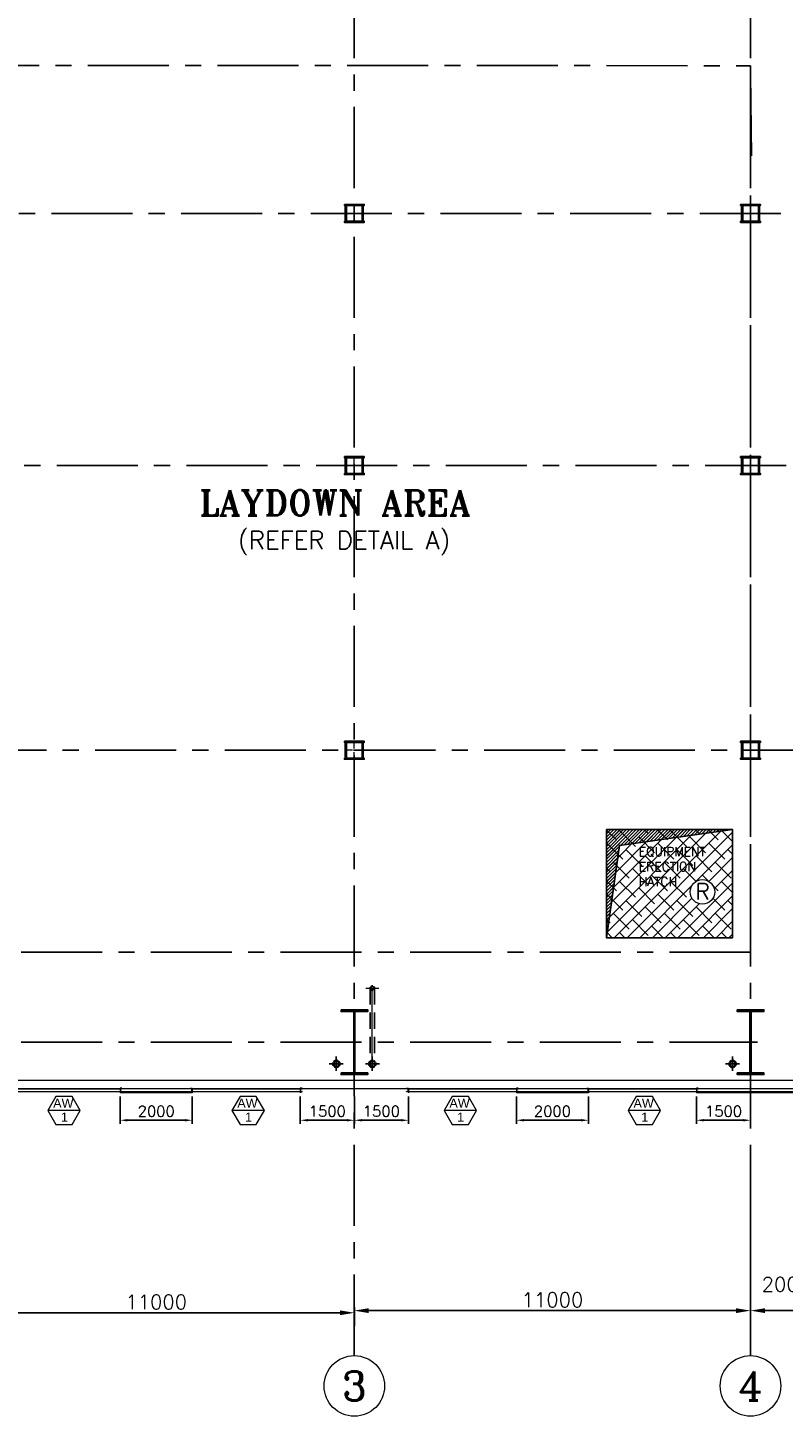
# Model space of a CAD drawing. Header units: inches. Extents: x 306235 to 1392759, y -66369 to 421098.
# Tile 55 of 91: x 418132 to 439105, y 83747 to 122276. Entities that reach past the tile are written whole.
import ezdxf
from ezdxf.enums import TextEntityAlignment as Align

# ---------------------------------------------------------------- set-up
doc = ezdxf.new("R2010")
doc.units = ezdxf.units.IN
doc.header["$LTSCALE"] = 1800
doc.header["$MEASUREMENT"] = 0
for name, pattern in [('CENTER', [2, 1.25, -0.25, 0.25, -0.25]), ('CENTER2', [1.125, 0.75, -0.125, 0.125, -0.125]), ('DASHED', [0.75, 0.5, -0.25]), ('HIDDEN', [0.375, 0.25, -0.125]), ('HIDDEN2', [0.1875, 0.125, -0.0625])]:
    doc.linetypes.add(name, pattern=pattern)
doc.layers.get('0').update_dxf_attribs({"color": 253, "lineweight": 9})
for name, color, linetype, lineweight in [('2CON', 1, 'Continuous', 13), ('7', 8, 'CENTER', 13), ('A-CHEQUERED PLATE HATCH', 252, 'Continuous', 9), ('A-WIN TAG', 3, 'Continuous', 13), ('A-WIN TAG TEXT', 3, 'Continuous', 13), ('CLAD-1', 3, 'Continuous', 15), ('CONCRETE', 145, 'Continuous', 18), ('dimension line', 4, 'Continuous', 13), ('DRAIN', 251, 'DASHED', 25), ('STEEL', 231, 'Continuous', 18), ('TAG', 4, 'Continuous', 15), ('WIN', 31, 'Continuous', 13)]:
    doc.layers.add(name, color=color, linetype=linetype, lineweight=lineweight)
for name, color, linetype in [('AUX COL', 1, 'Continuous'), ('CEN', 2, 'CENTER'), ('COL', 1, 'Continuous'), ('DIM', 4, 'Continuous'), ('GRID', 251, 'CENTER'), ('OPENING', 40, 'Continuous'), ('RAIN WATER', 6, 'Continuous'), ('TEXT', 3, 'Continuous')]:
    doc.layers.add(name, color=color, linetype=linetype)
doc.styles.add('ROAMNS', font='ROMANS.shx')
doc.styles.add('ROMANC', font='ROMANC.SHX')
doc.styles.add('ROMANS', font='romans.shx')
doc.styles.add('ROMANT', font='romant')
doc.styles.get("Standard").update_dxf_attribs({"font": 'arial.ttf'})
doc.dimstyles.new('DIM INT 1', dxfattribs={"dimtxt": 300, "dimasz": 200, "dimexe": 100, "dimexo": 100, "dimgap": 100, "dimtad": 1, "dimdec": 0, "dimzin": 13, "dimdsep": 46, "dimlunit": 5, "dimtxsty": 'ROAMNS', "dimblk1": 'CLOSEDBLANK', "dimcen": 0.09, "dimclrd": 9, "dimclre": 9, "dimclrt": 4, "dimadec": 0, "dimazin": 0, "dimtfac": 1, "dimtdec": 0, "dimtix": 1, "dimtmove": 2, "dimatfit": 3, "dimfxl": 1, "dimtolj": 1, "dimtzin": 13, "dimarcsym": 0})
doc.dimstyles.new('DIM100 x2', dxfattribs={"dimscale": 0, "dimtxt": 400, "dimasz": 400, "dimexe": 100, "dimexo": 100, "dimgap": 100, "dimtad": 1, "dimdec": 0, "dimzin": 13, "dimdsep": 46, "dimtxsty": 'ROMANS', "dimblk2": 'OBLIQUE', "dimcen": 100, "dimdle": 100, "dimclrd": 9, "dimclre": 9, "dimclrt": 4, "dimadec": 0, "dimazin": 0, "dimtfac": 1.1, "dimtdec": 0, "dimtix": 1, "dimtmove": 2, "dimatfit": 3, "dimfxl": 1, "dimtolj": 1, "dimtzin": 13, "dimarcsym": 0})

# ---------------------------------------------------------------- blocks, each defined once
blk = doc.blocks.new('*D805')
at = {"layer": 'Defpoints', "color": 0, "transparency": 16777216}
for p in [(416198, 87303), (416198, 86618), (427198, 86618)]:
    blk.add_point(p, dxfattribs=at)
at = {"layer": 'dimension line', "color": 9, "lineweight": -2, "transparency": 16777216}
for p, q in [((416198, 87203), (416198, 86518)), ((426798, 86618), (416598, 86618))]:
    blk.add_line(p, q, dxfattribs=at)
at = {"layer": 'dimension line', "color": 9, "transparency": 16777216}
for points in [[(416598, 86685), (416598, 86551), (416198, 86618)], [(426798, 86685), (426798, 86551), (427198, 86618)]]:
    blk.add_solid(points, dxfattribs=at)
at = {"layer": 'dimension line', "color": 4, "transparency": 16777216, "insert": (421698, 86918), "char_height": 400, "attachment_point": 5, "style": 'ROMANS'}
blk.add_mtext('\\A1;11000', dxfattribs=at)
blk = doc.blocks.new('_Oblique')
at = {"color": 0, "linetype": 'ByBlock', "lineweight": -2}
blk.add_line((-0.5, -0.5), (0.5, 0.5), dxfattribs=at)
blk = doc.blocks.new('*D806')
at = {"layer": 'Defpoints', "color": 0, "transparency": 16777216}
for p in [(427198, 86677), (438198, 86677), (427198, 86159)]:
    blk.add_point(p, dxfattribs=at)
at = {"layer": 'dimension line', "color": 9, "lineweight": -2, "transparency": 16777216}
for p, q in [((427198, 86259), (427198, 86777)), ((437798, 86677), (427598, 86677))]:
    blk.add_line(p, q, dxfattribs=at)
at = {"layer": 'dimension line', "color": 9, "transparency": 16777216}
for points in [[(427598, 86744), (427598, 86610), (427198, 86677)], [(437798, 86744), (437798, 86610), (438198, 86677)]]:
    blk.add_solid(points, dxfattribs=at)
at = {"layer": 'dimension line', "color": 4, "transparency": 16777216, "insert": (432698, 86977), "char_height": 400, "attachment_point": 5, "style": 'ROMANS'}
blk.add_mtext('\\A1;11000', dxfattribs=at)
blk = doc.blocks.new('A-ROW COLUMN')
at = {"layer": 'COL'}
h = blk.add_hatch(dxfattribs=at)
h.set_pattern_fill('ANSI31', color=256, scale=200, style=0)
h.set_pattern_definition([(45, (165226.353, 18853.894), (-17.67767, 17.67767), [])])
h.paths.add_polyline_path([(180799, 40890), (181539, 40890), (181539, 40840), (180799, 40840)])
h.paths.add_polyline_path([(181153, 42590), (181185, 42590), (181185, 40890), (181153, 40890)])
h.paths.add_polyline_path([(180799, 42640), (181539, 42640), (181539, 42590), (180799, 42590)])
blk.add_line((181169, 40840), (181169, 42640))
at = {"layer": 'CEN'}
for p, q in [((181169, 40840), (181169, 42640)), ((180977, 41740), (181360, 41740))]:
    blk.add_line(p, q, dxfattribs=at)
at = {"layer": 'COL'}
for points in [[(180799, 42640), (181539, 42640), (181539, 42590), (180799, 42590)], [(181153, 42590), (181185, 42590), (181185, 40890), (181153, 40890)], [(180799, 40890), (181539, 40890), (181539, 40840), (180799, 40840)]]:
    blk.add_lwpolyline(points, close=True, dxfattribs=at)
blk = doc.blocks.new('*D831')
at = {"layer": 'Defpoints', "color": 0, "transparency": 16777216}
for p in [(438198, 89171), (440198, 88764), (438198, 86677)]:
    blk.add_point(p, dxfattribs=at)
at = {"layer": 'dimension line', "color": 9, "lineweight": -2, "transparency": 16777216}
for p, q in [((438198, 89071), (438198, 86577)), ((440198, 88664), (440198, 86577)), ((439798, 86677), (438598, 86677))]:
    blk.add_line(p, q, dxfattribs=at)
at = {"layer": 'dimension line', "color": 9, "transparency": 16777216}
for points in [[(438598, 86744), (438598, 86610), (438198, 86677)], [(439798, 86744), (439798, 86610), (440198, 86677)]]:
    blk.add_solid(points, dxfattribs=at)
at = {"layer": 'dimension line', "color": 4, "transparency": 16777216, "insert": (439192, 87407), "char_height": 400, "attachment_point": 5, "style": 'ROMANS'}
blk.add_mtext('\\A1;2000', dxfattribs=at)
blk = doc.blocks.new('AUX COLUM')
at = {"color": 2, "linetype": 'CENTER2', "ltscale": 0.15}
for p, q in [((29690, 90186), (29690, 90686)), ((29940, 90436), (29440, 90436))]:
    blk.add_line(p, q, dxfattribs=at)
at = {"layer": 'AUX COL'}
for p, q in [((29440, 90218), (29440, 90654)), ((29472, 90218), (29472, 90654)), ((29908, 90218), (29908, 90654)), ((29940, 90218), (29940, 90654))]:
    blk.add_line(p, q, dxfattribs=at)
for points in [[(29415, 90686), (29965, 90686), (29965, 90654), (29415, 90654)], [(29415, 90218), (29965, 90218), (29965, 90186), (29415, 90186)]]:
    blk.add_lwpolyline(points, close=True, dxfattribs=at)
blk = doc.blocks.new('*D892')
at = {"layer": 'Defpoints', "color": 0, "transparency": 16777216}
for p in [(420698, 92717), (422698, 92717), (422698, 91960)]:
    blk.add_point(p, dxfattribs=at)
at = {"layer": 'DIM', "color": 9, "lineweight": -2, "transparency": 16777216}
for p, q in [((420698, 92617), (420698, 91860)), ((422698, 92617), (422698, 91860)), ((420898, 91960), (422498, 91960))]:
    blk.add_line(p, q, dxfattribs=at)
at = {"layer": 'DIM', "color": 9, "transparency": 16777216}
for points in [[(420898, 91993), (420898, 91927), (420698, 91960)], [(422498, 91993), (422498, 91927), (422698, 91960)]]:
    blk.add_solid(points, dxfattribs=at)
at = {"layer": 'DIM', "color": 4, "transparency": 16777216, "insert": (421698, 92210), "char_height": 300, "attachment_point": 5, "style": 'ROAMNS'}
blk.add_mtext('\\A1;2000', dxfattribs=at)
blk = doc.blocks.new('_ClosedBlank')
at = {"color": 0, "linetype": 'ByBlock', "lineweight": -2}
for p, q in [((-1, 0.17), (0, 0)), ((-1, 0.17), (-1, -0.17)), ((0, 0), (-1, -0.17))]:
    blk.add_line(p, q, dxfattribs=at)
blk = doc.blocks.new('*D893')
at = {"layer": 'Defpoints', "color": 0, "transparency": 16777216}
for p in [(425698, 92717), (427198, 92717), (425698, 91960)]:
    blk.add_point(p, dxfattribs=at)
at = {"layer": 'DIM', "color": 9, "lineweight": -2, "transparency": 16777216}
for p, q in [((425698, 92617), (425698, 91860)), ((427198, 92617), (427198, 91860)), ((426998, 91960), (425898, 91960))]:
    blk.add_line(p, q, dxfattribs=at)
at = {"layer": 'DIM', "color": 9, "transparency": 16777216}
for points in [[(425898, 91993), (425898, 91927), (425698, 91960)], [(426998, 91993), (426998, 91927), (427198, 91960)]]:
    blk.add_solid(points, dxfattribs=at)
at = {"layer": 'DIM', "color": 4, "transparency": 16777216, "insert": (426448, 92210), "char_height": 300, "attachment_point": 5, "style": 'ROAMNS'}
blk.add_mtext('\\A1;1500', dxfattribs=at)
blk = doc.blocks.new('A$C3B1115A1')
at = {"layer": 'STEEL'}
for p, q in [((-270, -91), (-320, -91)), ((-320, -91), (-320, -191)), ((-320, -191), (-270, -191))]:
    blk.add_line(p, q, dxfattribs=at)
blk.add_lwpolyline([(-270, -191), (-270, -183, 0.397434), (-272, -180), (-307, -177, -0.397434), (-310, -174), (-310, -109, -0.397434), (-307, -106), (-272, -103, 0.397434), (-270, -100), (-270, -91)], format="xyb", dxfattribs=at)
blk = doc.blocks.new('*D894')
at = {"layer": 'Defpoints', "color": 0, "transparency": 16777216}
for p in [(427198, 92496), (428698, 92717), (427198, 91960)]:
    blk.add_point(p, dxfattribs=at)
at = {"layer": 'DIM', "color": 9, "lineweight": -2, "transparency": 16777216}
for p, q in [((428698, 92617), (428698, 91860)), ((427198, 92396), (427198, 91860)), ((428498, 91960), (427398, 91960))]:
    blk.add_line(p, q, dxfattribs=at)
at = {"layer": 'DIM', "color": 9, "transparency": 16777216}
for points in [[(427398, 91993), (427398, 91927), (427198, 91960)], [(428498, 91993), (428498, 91927), (428698, 91960)]]:
    blk.add_solid(points, dxfattribs=at)
at = {"layer": 'DIM', "color": 4, "transparency": 16777216, "insert": (427948, 92210), "char_height": 300, "attachment_point": 5, "style": 'ROAMNS'}
blk.add_mtext('\\A1;1500', dxfattribs=at)
blk = doc.blocks.new('*D895')
at = {"layer": 'Defpoints', "color": 0, "transparency": 16777216}
for p in [(431698, 92717), (433698, 92717), (433698, 91960)]:
    blk.add_point(p, dxfattribs=at)
at = {"layer": 'DIM', "color": 9, "lineweight": -2, "transparency": 16777216}
for p, q in [((431698, 92617), (431698, 91860)), ((433698, 92617), (433698, 91860)), ((431898, 91960), (433498, 91960))]:
    blk.add_line(p, q, dxfattribs=at)
at = {"layer": 'DIM', "color": 9, "transparency": 16777216}
for points in [[(431898, 91993), (431898, 91927), (431698, 91960)], [(433498, 91993), (433498, 91927), (433698, 91960)]]:
    blk.add_solid(points, dxfattribs=at)
at = {"layer": 'DIM', "color": 4, "transparency": 16777216, "insert": (432698, 92210), "char_height": 300, "attachment_point": 5, "style": 'ROAMNS'}
blk.add_mtext('\\A1;2000', dxfattribs=at)
blk = doc.blocks.new('*D896')
at = {"layer": 'Defpoints', "color": 0, "transparency": 16777216}
for p in [(436698, 92717), (438198, 92717), (436698, 91960)]:
    blk.add_point(p, dxfattribs=at)
at = {"layer": 'DIM', "color": 9, "lineweight": -2, "transparency": 16777216}
for p, q in [((436698, 92617), (436698, 91860)), ((438198, 92617), (438198, 91860)), ((437998, 91960), (436898, 91960))]:
    blk.add_line(p, q, dxfattribs=at)
at = {"layer": 'DIM', "color": 9, "transparency": 16777216}
for points in [[(436898, 91993), (436898, 91927), (436698, 91960)], [(437998, 91993), (437998, 91927), (438198, 91960)]]:
    blk.add_solid(points, dxfattribs=at)
at = {"layer": 'DIM', "color": 4, "transparency": 16777216, "insert": (437448, 92210), "char_height": 300, "attachment_point": 5, "style": 'ROAMNS'}
blk.add_mtext('\\A1;1500', dxfattribs=at)
blk = doc.blocks.new('RWDP')
at = {"layer": 'RAIN WATER', "linetype": 'CENTER2', "ltscale": 0.05}
for p, q in [((700, -600), (300, -600)), ((500, -400), (500, -800))]:
    blk.add_line(p, q, dxfattribs=at)
at = {"layer": 'RAIN WATER', "linetype": 'HIDDEN2', "ltscale": 0.25}
blk.add_circle((500, -600), 100, dxfattribs=at)
at = {"layer": 'RAIN WATER', "ltscale": 0.25}
blk.add_circle((500, -600), 75, dxfattribs=at)

msp = doc.modelspace()

# ---------------------------------------------------------------- hatches: boundary and pattern name
at = {"layer": 'A-CHEQUERED PLATE HATCH', "linetype": 'Continuous'}
h = msp.add_hatch(dxfattribs=at)
h.set_pattern_fill('ANSI38', color=256, scale=2000, angle=180, style=0)
h.set_pattern_definition([(225, (-120516, 300.1), (176.7767, -176.7767), []), (315, (-120516, 300.1), (530.33009, -176.7767), [625, -375])])
edge = h.paths.add_edge_path()
edge.add_arc((436861.9, 98296.4), 339.7, 0, 360)
h.paths.add_polyline_path([(434197.7, 100025.4), (437697.7, 100025.4), (437697.7, 97025.4), (434197.7, 97025.4)])
at = {"layer": 'OPENING'}
h = msp.add_hatch(dxfattribs=at)
h.set_pattern_fill('ANSI31', color=256, scale=500, style=0)
h.set_pattern_definition([(45, (380021.95, 300.095), (-44.194174, 44.194174), [])])
h.paths.add_polyline_path([(434197.7, 100025.4), (434197.7, 97025.4), (434557.3, 99584), (436355, 99836.7), (436197.7, 100025.4)])
h.paths.add_polyline_path([(436197.7, 100025.4), (436355, 99836.7), (437697.7, 100025.4), (437697.7, 100025.4)])

# ---------------------------------------------------------------- linework, layer by layer
for centre in [(427197.7, 84587.2), (427197.7, 84587.2), (438197.7, 84587.2), (438197.7, 84587.2)]:
    msp.add_circle(centre, 840.3)
at = {"layer": '2CON'}
for p, q in [((419588.9, 92234), (418688.9, 92234)), ((424699.9, 92234), (423799.9, 92234)), ((430588.9, 92234), (429688.9, 92234)), ((435699.9, 92234), (434799.9, 92234))]:
    msp.add_line(p, q, dxfattribs=at)
at = {"layer": '7', "ltscale": 0.5}
msp.add_line((427520.9, 95625.3), (427877.8, 95625.3), dxfattribs=at)
at = {"layer": '7'}
msp.add_line((427697.7, 93332.7), (427697.7, 95760.9), dxfattribs=at)
at = {"layer": 'A-WIN TAG'}
for points in [[(418913.9, 92623.7), (418688.9, 92234), (418913.9, 91844.3), (419363.9, 91844.3), (419588.9, 92234), (419363.9, 92623.7)], [(424024.9, 92623.7), (423799.9, 92234), (424024.9, 91844.3), (424474.9, 91844.3), (424699.9, 92234), (424474.9, 92623.7)], [(429913.9, 92623.7), (429688.9, 92234), (429913.9, 91844.3), (430363.9, 91844.3), (430588.9, 92234), (430363.9, 92623.7)], [(435024.9, 92623.7), (434799.9, 92234), (435024.9, 91844.3), (435474.9, 91844.3), (435699.9, 92234), (435474.9, 92623.7)]]:
    msp.add_lwpolyline(points, close=True, dxfattribs=at)
at = {"layer": 'CEN'}
msp.add_lwpolyline([(416197.7, 121227.2), (438197.7, 121223.4), (438197.7, 96625.3), (416197.7, 96625.3)], close=True, dxfattribs=at)
msp.add_lwpolyline([(438223.4, 118725.3), (438223.4, 118725.3), (438197.7, 121225.3)], dxfattribs=at)
at = {"layer": 'CLAD-1'}
for p, q in [((420697.7, 92745.3), (420697.7, 92717.3)), ((422697.7, 92745.3), (422697.7, 92717.3)), ((425697.7, 92745.3), (425697.7, 92717.3)), ((428697.7, 92745.3), (428697.7, 92717.3)), ((431697.7, 92745.3), (431697.7, 92717.3)), ((433697.7, 92745.3), (433697.7, 92717.3)), ((436697.7, 92745.3), (436697.7, 92717.3))]:
    msp.add_line(p, q, dxfattribs=at)
at = {"layer": 'CLAD-1', "flags": 128}
for points in [[(422697.7, 92745.3), (420697.7, 92745.3)], [(422697.7, 92717.3), (420697.7, 92717.3)], [(433697.7, 92745.3), (431697.7, 92745.3)], [(433697.7, 92745.3), (431697.7, 92745.3)], [(433697.7, 92717.3), (431697.7, 92717.3)], [(433697.7, 92717.3), (431697.7, 92717.3)], [(441697.7, 92745.3), (436697.7, 92745.3)], [(441697.7, 92717.3), (436697.7, 92717.3)]]:
    msp.add_lwpolyline(points, dxfattribs=at)
at = {"layer": 'CONCRETE'}
for p, q in [((403652.7, 93075.3), (540242.7, 93075.3)), ((403422.7, 92845.3), (540472.7, 92845.3))]:
    msp.add_line(p, q, dxfattribs=at)
at = {"layer": 'DRAIN', "color": 4, "linetype": 'HIDDEN'}
for p, q in [((427635.2, 95625.3), (427635.2, 93602.7)), ((427760.2, 95625.3), (427760.2, 93604))]:
    msp.add_line(p, q, dxfattribs=at)
at = {"layer": 'GRID'}
for p, q in [((427197.7, 85427.5), (427197.7, 173625.3)), ((438197.7, 85427.5), (438197.7, 173625.3)), ((475037.4, 117125), (401697.7, 117125.3)), ((521984.6, 110125), (401842.9, 110125.3)), ((402000.4, 102225), (475264.1, 102225)), ((438197.7, 94125.3), (397397.7, 94125.3))]:
    msp.add_line(p, q, dxfattribs=at)
at = {"layer": 'OPENING'}
msp.add_lwpolyline([(434197.7, 100025.4), (437697.7, 100025.4), (437697.7, 97025.4), (434197.7, 97025.4)], close=True, dxfattribs=at)
msp.add_lwpolyline([(434197.7, 97025.4), (434557.3, 99584), (437697.7, 100025.4)], dxfattribs=at)
msp.add_lwpolyline([(434197.7, 97025.4), (434557.3, 99584), (437697.7, 100025.4)], dxfattribs=at)
at = {"layer": 'RAIN WATER', "linetype": 'HIDDEN2', "ltscale": 0.25}
msp.add_circle((427697.7, 95625.3), 62.5, dxfattribs=at)
msp.add_circle((427697.7, 95625.3), 62.5, dxfattribs=at)
at = {"layer": 'RAIN WATER', "color": 6}
msp.add_circle((427697.7, 95625.3), 50, dxfattribs=at)
msp.add_circle((427697.7, 95625.3), 50, dxfattribs=at)
at = {"layer": 'TAG'}
msp.add_circle((436861.9, 98296.4), 339.7, dxfattribs=at)
at = {"layer": 'WIN'}
for p, q in [((417697.7, 92832.8), (420697.7, 92832.8)), ((417697.7, 92757.8), (420697.7, 92757.8)), ((422697.7, 92832.8), (425697.7, 92832.8)), ((422697.7, 92757.8), (425697.7, 92757.8)), ((428697.7, 92832.8), (431697.7, 92832.8)), ((428697.7, 92757.8), (431697.7, 92757.8)), ((433697.7, 92832.8), (436697.7, 92832.8)), ((433697.7, 92757.8), (436697.7, 92757.8))]:
    msp.add_line(p, q, dxfattribs=at)

# ---------------------------------------------------------------- block references
at = {"color": 9}
for p in [(397507.5, 26689.8), (408507.5, 26689.8), (397507.5, 19689.8), (408507.5, 19689.8), (397507.5, 11789.4), (408507.5, 11789.4)]:
    msp.add_blockref('AUX COLUM', p, dxfattribs=at)
at = {"layer": 'COL'}
for p in [(246029.2, 52385.6), (257029.2, 52385.6), (257029.2, 52385.6)]:
    msp.add_blockref('A-ROW COLUMN', p, dxfattribs=at)
at = {"layer": 'RAIN WATER', "xscale": -1}
for p in [(427197.7, 94125.3), (438197.7, 94125.3)]:
    msp.add_blockref('RWDP', p, dxfattribs=at)
at = {"layer": 'RAIN WATER'}
msp.add_blockref('RWDP', (427197.7, 94125.3), dxfattribs=at)
at = {"layer": 'STEEL'}
for p in [(421017.3, 92936.8), (426017.3, 92936.8), (432017.3, 92936.8), (437017.3, 92936.8)]:
    msp.add_blockref('A$C3B1115A1', p, dxfattribs=at)
at = {"layer": 'STEEL', "xscale": -1}
for p in [(422378.1, 92936.8), (428378.1, 92936.8), (433378.1, 92936.8)]:
    msp.add_blockref('A$C3B1115A1', p, dxfattribs=at)

# ---------------------------------------------------------------- texts
at = {"layer": 'A-WIN TAG TEXT'}
for s, p in [('AW', (419119.2, 92433.9)), ('AW', (424230.2, 92433.9)), ('AW', (430119.2, 92433.9)), ('AW', (435230.2, 92433.9)), ('1', (419150.5, 92048.1)), ('1', (424261.5, 92048.1)), ('1', (430150.5, 92048.1)), ('1', (435261.5, 92048.1))]:
    msp.add_text(s, height=250, dxfattribs=at).set_placement(p, align=Align.MIDDLE)
at = {"layer": 'TAG', "style": 'ROMANS'}
msp.add_text('R', height=445.3, dxfattribs=at).set_placement((436668, 98085.1))
at = {"layer": 'TEXT', "color": 3, "style": 'ROMANT'}
msp.add_text('LAYDOWN AREA', height=700, dxfattribs=at).set_placement((422898.4, 108743.7))
at = {"layer": 'TEXT', "style": 'ROMANS'}
msp.add_text('(REFER DETAIL A)', height=500, dxfattribs=at).set_placement((423969.7, 107807.5))
at = {"layer": 'TEXT', "style": 'ROMANC'}
for s, p in [('3', (427197.7, 84587.2)), ('4', (438197.7, 84587.2))]:
    msp.add_text(s, height=800, dxfattribs=at).set_placement(p, align=Align.MIDDLE)
at = {"layer": 'TEXT', "insert": (435094.7, 99542.1), "char_height": 250, "attachment_point": 1, "style": 'ROMANS'}
msp.add_mtext_dynamic_manual_height_columns('EQUIPMENT ERECTION HATCH', width=2106.178, gutter_width=1, heights=[0], dxfattribs=at)

# ---------------------------------------------------------------- dimensions: what is measured, and where the dimension line sits
at = {"layer": 'DIM'}
for base, p1, p2, picture, middle in [((422697.7, 91960.1), (420697.7, 92717.3), (422697.7, 92717.3), '*D892', (421697.7, 92210.1)), ((433697.7, 91960.1), (431697.7, 92717.3), (433697.7, 92717.3), '*D895', (432697.7, 92210.1))]:
    dim = msp.add_linear_dim(base=base, p1=p1, p2=p2, angle=180, dimstyle='DIM INT 1', override={"dimtmove": 0}, dxfattribs=at)
    dim.commit()
    dim.dimension.update_dxf_attribs({"geometry": picture, "text_midpoint": middle})
for base, p1, p2, picture, middle in [((425697.7, 91960.1), (427197.7, 92717.3), (425697.7, 92717.3), '*D893', (426447.7, 92210.1)), ((427197.7, 91960.1), (428697.7, 92717.3), (427197.7, 92496.5), '*D894', (427947.7, 92210.1)), ((436697.7, 91960.1), (438197.7, 92717.3), (436697.7, 92717.3), '*D896', (437447.7, 92210.1))]:
    dim = msp.add_linear_dim(base=base, p1=p1, p2=p2, dimstyle='DIM INT 1', override={"dimtmove": 0}, dxfattribs=at)
    dim.commit()
    dim.dimension.update_dxf_attribs({"geometry": picture, "text_midpoint": middle})
at = {"layer": 'dimension line'}
dim = msp.add_linear_dim(base=(438197.7, 86676.8), p1=(440197.7, 88764.2), p2=(438197.7, 89171.3), angle=180, dimstyle='DIM100 x2', override={"dimscale": 1}, dxfattribs=at)
dim.commit()
dim.dimension.update_dxf_attribs({"geometry": '*D831', "text_midpoint": (439191.8, 87407.2), "dimtype": 160})
for base, p1, p2, picture, middle in [((416197.7, 86617.8), (427197.7, 86617.8), (416197.7, 87302.7), '*D805', (421697.7, 86917.8)), ((427197.7, 86676.8), (438197.7, 86676.8), (427197.7, 86158.8), '*D806', (432697.7, 86976.8))]:
    dim = msp.add_linear_dim(base=base, p1=p1, p2=p2, angle=180, dimstyle='DIM100 x2', override={"dimscale": 1}, dxfattribs=at)
    dim.commit()
    dim.dimension.update_dxf_attribs({"geometry": picture, "text_midpoint": middle})

doc.saveas('drawing.dxf')
